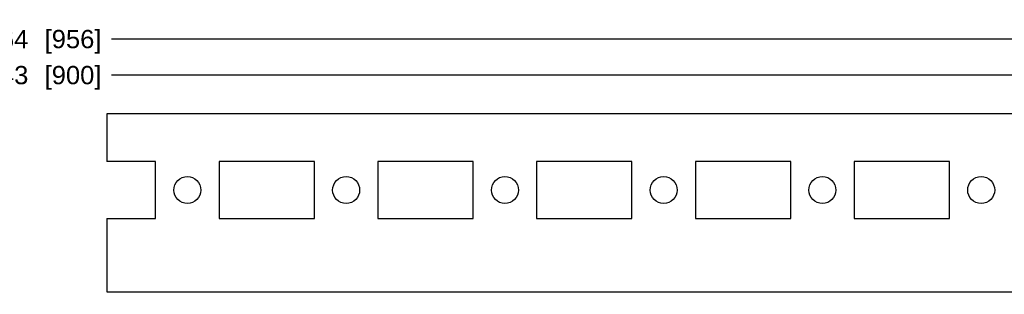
# Model space of a CAD drawing. Header units: inches. Extents: x 0 to 22.7, y 0 to 14.7.
# Tile 5 of 8: x 9.6 to 15.7, y 7.6 to 9.3. Entities that reach past the tile are written whole.
import ezdxf

# ---------------------------------------------------------------- set-up
doc = ezdxf.new("R2010")
doc.units = ezdxf.units.IN
doc.header["$LTSCALE"] = 1.246667
doc.header["$MEASUREMENT"] = 0
doc.layers.get('0').update_dxf_attribs({"linetype": 'CONTINUOUS'})
doc.styles.get("Standard").update_dxf_attribs({"font": 'arial.ttf'})
doc.dimstyles.new('DIMSTYLE_1', dxfattribs={"dimtxt": 0.113333, "dimasz": 0.133333, "dimexe": 0.09, "dimexo": 0.07, "dimgap": 0.0425, "dimtad": 0, "dimtih": 1, "dimtoh": 1, "dimzin": 4, "dimdsep": 46, "dimtxsty": 'Standard', "dimblk": '_FILLED', "dimblk1": '_FILLED', "dimblk2": '_FILLED', "dimcen": 0.09, "dimadec": 3, "dimazin": 1, "dimtfac": 1, "dimtdec": 3, "dimtofl": 0, "dimtmove": 0, "dimatfit": 3, "dimldrblk": '_FILLED', "dimfxl": 0, "dimtolj": 1, "dimtzin": 4, "dimarcsym": 0})

# ---------------------------------------------------------------- blocks, each defined once
blk = doc.blocks.new('_FILLED')
at = {"color": 0, "linetype": 'ByBlock'}
blk.add_solid([(0, 0), (-1, 0.2), (-1, -0.2)], dxfattribs=at)
blk = doc.blocks.new('*D2')
at = {"color": 2, "linetype": 'Continuous'}
for p, q in [((2.327, 8.8572), (2.327, 9.1239)), ((17.0374, 8.8572), (17.0374, 9.1239)), ((2.327, 9.0039), (9.1949, 9.0039)), ((17.0374, 9.0039), (10.1694, 9.0039))]:
    blk.add_line(p, q, dxfattribs=at)
at = {"color": 2, "linetype": 'Continuous', "xscale": 0.1333333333, "yscale": 0.1333333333, "zscale": 0.1333333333, "rotation": 180}
blk.add_blockref('_FILLED', (2.327, 9.0039), dxfattribs=at)
at = {"color": 2, "linetype": 'Continuous', "xscale": 0.1333333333, "yscale": 0.1333333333, "zscale": 0.1333333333}
blk.add_blockref('_FILLED', (17.0374, 9.0039), dxfattribs=at)
at = {"color": 2, "linetype": 'Continuous', "insert": (9.6822, 9.0606), "char_height": 0.113333, "width": 0.861165, "attachment_point": 2, "line_spacing_factor": 0.9}
blk.add_mtext('35.43{\\ftxt.shx;\\W1.000000;\\H0.113333; }[900]', dxfattribs=at)
blk = doc.blocks.new('*D3')
at = {"color": 2, "linetype": 'Continuous'}
for p, q in [((1.2246, 7.7155), (1.2246, 9.3473)), ((18.1398, 7.7155), (18.1398, 9.3473)), ((1.2246, 9.2273), (9.1949, 9.2273)), ((18.1398, 9.2273), (10.1694, 9.2273))]:
    blk.add_line(p, q, dxfattribs=at)
at = {"color": 2, "linetype": 'Continuous', "xscale": 0.1333333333, "yscale": 0.1333333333, "zscale": 0.1333333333, "rotation": 180}
blk.add_blockref('_FILLED', (1.2246, 9.2273), dxfattribs=at)
at = {"color": 2, "linetype": 'Continuous', "xscale": 0.1333333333, "yscale": 0.1333333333, "zscale": 0.1333333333}
blk.add_blockref('_FILLED', (18.1398, 9.2273), dxfattribs=at)
at = {"color": 2, "linetype": 'Continuous', "insert": (9.6822, 9.284), "char_height": 0.113333, "width": 0.861165, "attachment_point": 2, "line_spacing_factor": 0.9}
blk.add_mtext('37.64{\\ftxt.shx;\\W1.000000;\\H0.113333; }[956]', dxfattribs=at)

msp = doc.modelspace()

# ---------------------------------------------------------------- linework, layer by layer
at = {"color": 7, "linetype": 'Continuous'}
for p, q in [((10.1412, 8.7639), (10.1412, 8.4686)), ((17.0374, 8.7639), (10.1412, 8.7639)), ((10.4429, 8.4686), (10.1412, 8.4686)), ((10.4429, 8.1143), (10.4429, 8.4686)), ((10.8366, 8.4686), (10.8366, 8.1143)), ((11.4272, 8.4686), (10.8366, 8.4686)), ((11.4272, 8.1143), (11.4272, 8.4686)), ((11.8209, 8.4686), (11.8209, 8.1143)), ((12.4114, 8.4686), (11.8209, 8.4686)), ((12.4114, 8.1143), (12.4114, 8.4686)), ((12.8051, 8.4686), (12.8051, 8.1143)), ((13.3957, 8.4686), (12.8051, 8.4686)), ((13.3957, 8.1143), (13.3957, 8.4686)), ((13.7894, 8.4686), (13.7894, 8.1143)), ((14.3799, 8.4686), (13.7894, 8.4686)), ((14.3799, 8.1143), (14.3799, 8.4686)), ((15.3642, 8.4686), (14.7736, 8.4686)), ((14.7736, 8.4686), (14.7736, 8.1143)), ((15.3642, 8.1143), (15.3642, 8.4686)), ((10.1412, 8.1143), (10.1412, 7.6615)), ((10.1412, 8.1143), (10.4429, 8.1143)), ((10.8366, 8.1143), (11.4272, 8.1143)), ((11.8209, 8.1143), (12.4114, 8.1143)), ((12.8051, 8.1143), (13.3957, 8.1143)), ((13.7894, 8.1143), (14.3799, 8.1143)), ((14.7736, 8.1143), (15.3642, 8.1143)), ((10.1412, 7.6615), (17.0374, 7.6615))]:
    msp.add_line(p, q, dxfattribs=at)
for centre in [(10.6398, 8.2914), (11.624, 8.2914), (12.6083, 8.2914), (13.5925, 8.2914), (14.5768, 8.2914), (15.561, 8.2914)]:
    msp.add_circle(centre, 0.0837, dxfattribs=at)

# ---------------------------------------------------------------- dimensions: what is measured, and where the dimension line sits
at = {"color": 2, "linetype": 'Continuous'}
dim = msp.add_linear_dim(base=(1.2246, 9.2273), p1=(18.1398, 7.6455), p2=(1.2246, 7.6455), angle=180, text='37.64\\P[]', dimstyle='DIMSTYLE_1', dxfattribs=at)
dim.commit()
dim.dimension.update_dxf_attribs({"geometry": '*D3', "text_midpoint": (9.6822, 9.2273), "dimtype": 160})
dim = msp.add_linear_dim(base=(17.0374, 9.0039), p1=(2.327, 8.7872), p2=(17.0374, 8.7872), text='35.43\\P[]', dimstyle='DIMSTYLE_1', dxfattribs=at)
dim.commit()
dim.dimension.update_dxf_attribs({"geometry": '*D2', "text_midpoint": (9.6822, 9.0039), "dimtype": 160})

doc.saveas('drawing.dxf')
